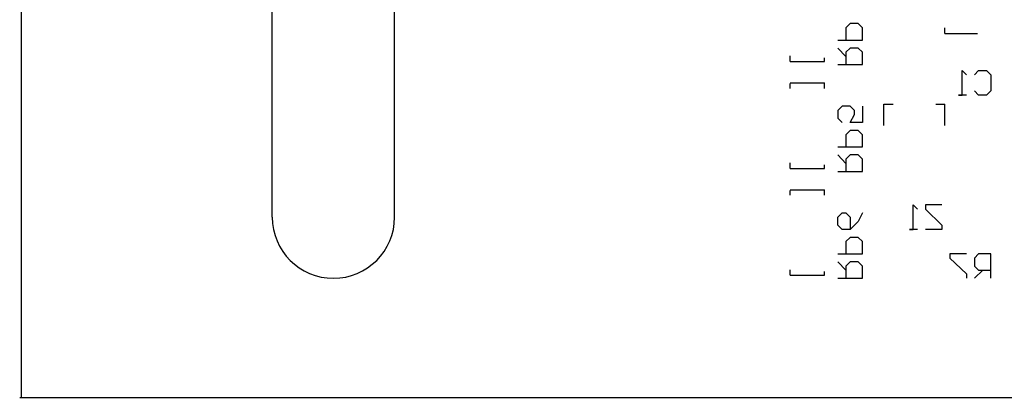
# Model space of a CAD drawing. Extents: x -2.94 to 0.37, y -1.62 to 0.11.
# Tile 1 of 3: x -2.94 to -1.33, y -1.62 to -1. Entities that reach past the tile are written whole.
import ezdxf

# ---------------------------------------------------------------- set-up
doc = ezdxf.new("R2010")
doc.units = 0
doc.layers.add('gbo', color=1, linetype='CONTINUOUS')
doc.layers.add('gm1', color=3, linetype='CONTINUOUS')

msp = doc.modelspace()

# ---------------------------------------------------------------- linework, layer by layer
at = {"layer": 'gbo', "color": 1}
for points in [[(-2.935, -1.62), (-2.935, 0.11)], [(-2.525, -1.325), (-2.525, -0.2)], [(-2.325, -1.325), (-2.325, -0.205)], [(-1.6, -1.035), (-1.56, -1.035), (-1.56, -1.015), (-1.567, -1.008), (-1.58, -1.008), (-1.587, -1.015), (-1.587, -1.035)], [(-1.425, -1.024), (-1.425, -1.015)], [(-1.425, -1.024), (-1.372, -1.024)], [(-1.678, -1.07), (-1.678, -1.061)], [(-1.6, -1.075), (-1.56, -1.075), (-1.56, -1.055), (-1.567, -1.048), (-1.58, -1.048), (-1.587, -1.055), (-1.587, -1.075)], [(-1.587, -1.062), (-1.6, -1.048)], [(-1.678, -1.07), (-1.622, -1.07)], [(-1.622, -1.07), (-1.622, -1.064)], [(-1.39, -1.125), (-1.403, -1.125), (-1.397, -1.125), (-1.397, -1.085), (-1.39, -1.092)], [(-1.377, -1.092), (-1.37, -1.085), (-1.357, -1.085), (-1.35, -1.092), (-1.35, -1.118), (-1.357, -1.125), (-1.37, -1.125), (-1.377, -1.118)], [(-1.678, -1.105), (-1.622, -1.105)], [(-1.678, -1.114), (-1.678, -1.106)], [(-1.622, -1.114), (-1.622, -1.105)], [(-1.56, -1.143), (-1.56, -1.17), (-1.58, -1.17), (-1.573, -1.157), (-1.573, -1.15), (-1.58, -1.143), (-1.593, -1.143), (-1.6, -1.15), (-1.6, -1.163), (-1.593, -1.17)], [(-1.525, -1.175), (-1.525, -1.14), (-1.51, -1.14)], [(-1.44, -1.14), (-1.425, -1.14)], [(-1.425, -1.175), (-1.425, -1.14)], [(-1.6, -1.21), (-1.56, -1.21), (-1.56, -1.19), (-1.567, -1.183), (-1.58, -1.183), (-1.587, -1.19), (-1.587, -1.21)], [(-1.6, -1.25), (-1.56, -1.25), (-1.56, -1.23), (-1.567, -1.223), (-1.58, -1.223), (-1.587, -1.23), (-1.587, -1.25)], [(-1.587, -1.237), (-1.6, -1.223)], [(-1.678, -1.245), (-1.678, -1.236)], [(-1.622, -1.245), (-1.622, -1.239)], [(-1.678, -1.245), (-1.622, -1.245)], [(-1.678, -1.28), (-1.622, -1.28)], [(-1.678, -1.289), (-1.678, -1.281)], [(-1.622, -1.289), (-1.622, -1.28)], [(-1.56, -1.318), (-1.567, -1.332), (-1.58, -1.345), (-1.593, -1.345), (-1.6, -1.338), (-1.6, -1.325), (-1.593, -1.318), (-1.587, -1.318), (-1.58, -1.325), (-1.58, -1.345)], [(-1.47, -1.345), (-1.483, -1.345), (-1.477, -1.345), (-1.477, -1.305), (-1.47, -1.312)], [(-1.43, -1.305), (-1.457, -1.305), (-1.457, -1.312), (-1.43, -1.338), (-1.43, -1.345), (-1.457, -1.345)], [(-1.6, -1.385), (-1.56, -1.385), (-1.56, -1.365), (-1.567, -1.358), (-1.58, -1.358), (-1.587, -1.365), (-1.587, -1.385)], [(-1.6, -1.425), (-1.56, -1.425), (-1.56, -1.405), (-1.567, -1.398), (-1.58, -1.398), (-1.587, -1.405), (-1.587, -1.425)], [(-1.587, -1.412), (-1.6, -1.398)], [(-1.39, -1.385), (-1.417, -1.385), (-1.417, -1.392), (-1.39, -1.418), (-1.39, -1.425)], [(-1.35, -1.425), (-1.35, -1.385), (-1.37, -1.385), (-1.377, -1.392), (-1.377, -1.405), (-1.37, -1.412), (-1.35, -1.412)], [(-1.678, -1.42), (-1.678, -1.411)], [(-1.678, -1.42), (-1.622, -1.42), (-1.622, -1.414)], [(-1.363, -1.412), (-1.377, -1.425)], [(-2.938, -1.62), (0.37, -1.62)]]:
    msp.add_lwpolyline(points, dxfattribs=at)
msp.add_lwpolyline([(-2.525, -1.325), (-2.525, -1.325, 1), (-2.325, -1.325), (-2.325, -1.325)], format="xyb", dxfattribs=at)
at = {"layer": 'gm1', "color": 3}
for points in [[(-2.935, -1.62), (-2.935, 0.11)], [(-2.525, -1.325), (-2.525, -0.2)], [(-2.325, -1.325), (-2.325, -0.205)], [(-2.938, -1.62), (0.37, -1.62)]]:
    msp.add_lwpolyline(points, dxfattribs=at)
msp.add_lwpolyline([(-2.525, -1.325), (-2.525, -1.325, 1), (-2.325, -1.325), (-2.325, -1.325)], format="xyb", dxfattribs=at)

doc.saveas('drawing.dxf')
